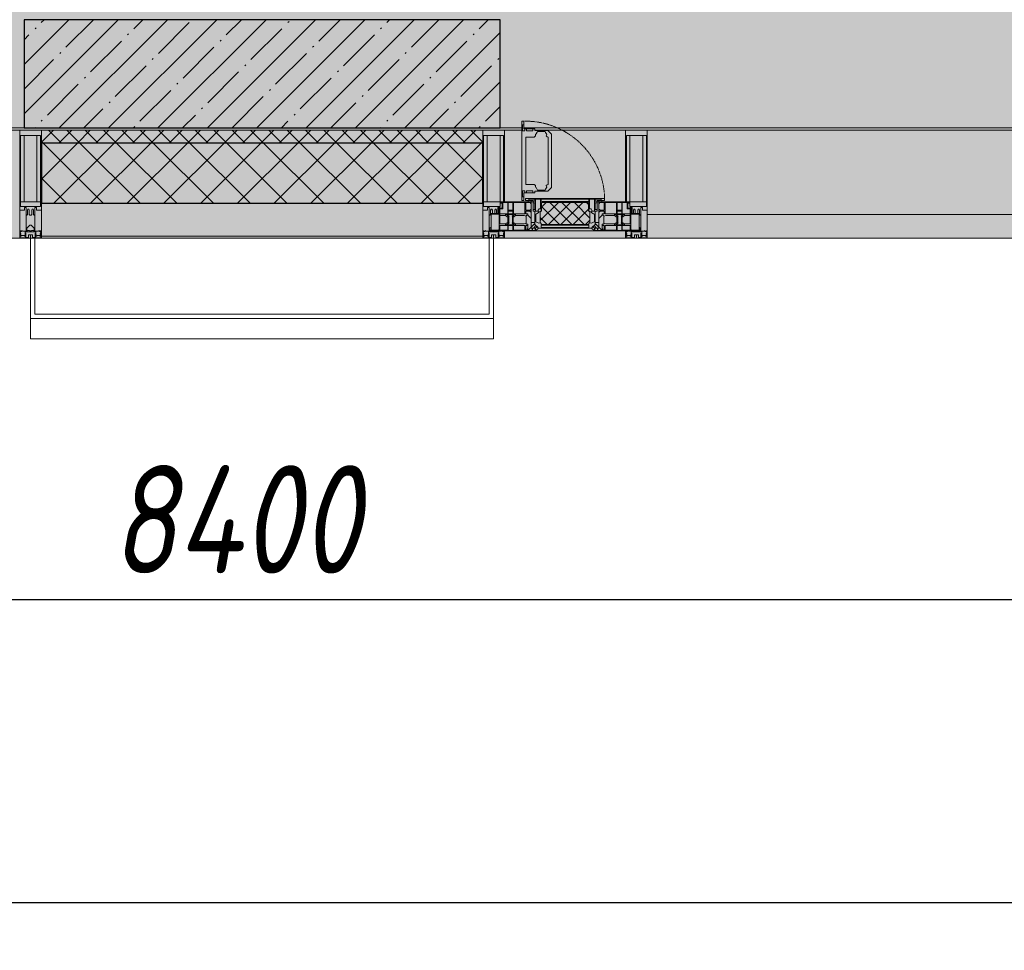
# Model space of a CAD drawing. Header units: millimetres. Extents: x -84210938 to 7466299, y -86687 to 22081.
# Tile 30 of 256: x 48018 to 50293, y -51379 to -49229. Entities that reach past the tile are written whole.
import ezdxf

# ---------------------------------------------------------------- set-up
doc = ezdxf.new("R2010")
doc.units = ezdxf.units.MM
doc.linetypes.add('-D1-02х01', pattern=[3, 2, -1])
doc.layers.get('Defpoints').update_dxf_attribs({"color": 31})
for name, color, linetype, lineweight in [('_0', 7, 'Continuous', 13), ('A-200-M_WALL', 7, 'Continuous', 5), ('A-200-M_WALL_PAT', 7, 'Continuous', 5), ('A-214-M_CURT_WALL', 7, 'Continuous', 5), ('A-215-M_CURT_PANEL', 7, 'Continuous', 5), ('A-230-M_FLOOR', 7, 'Continuous', 5), ('A-280-M_COLUMN', 7, 'Continuous', 5), ('A-314-M_WINDOW', 7, 'Continuous', 5), ('S-280-M_COLUMN', 7, 'Continuous', 5), ('Z-060-M_DETAIL', 7, 'Continuous', 5), ('Оси', 7, 'Continuous', 5)]:
    doc.layers.add(name, color=color, linetype=linetype, lineweight=lineweight)
doc.styles.add('fl_iso paper', font='isocpeur.ttf', dxfattribs={"width": 0.8, "oblique": 10})
doc.dimstyles.new('In tre 1_100', dxfattribs={"dimscale": 100, "dimtxt": 2.5, "dimasz": 2, "dimexe": 1, "dimexo": 0.7, "dimgap": 0.6, "dimtad": 1, "dimdec": 0, "dimrnd": 5, "dimzin": 0, "dimdsep": 46, "dimtxsty": 'fl_iso paper', "dimblk": 'ARCHTICK', "dimcen": 0, "dimdle": 1, "dimadec": 0, "dimazin": 0, "dimtfac": 1, "dimtdec": 0, "dimtofl": 0, "dimtmove": 1, "dimatfit": 3, "dimldrblk": 'DOT', "dimfxl": 40, "dimtfillclr": 256, "dimtolj": 1, "dimtzin": 0, "dimarcsym": 1})

# ---------------------------------------------------------------- blocks, each defined once
blk = doc.blocks.new('_ArchTick')
at = {"color": 0, "linetype": 'ByBlock', "lineweight": 9, "const_width": 0.15}
blk.add_lwpolyline([(-0.5, -0.5), (0.5, 0.5)], dxfattribs=at)
blk = doc.blocks.new('*D674')
at = {"layer": 'Defpoints', "color": 0, "transparency": 16777216}
for p in [(35918, -51162.7), (73118, -51162.7), (73118, -51268.8)]:
    blk.add_point(p, dxfattribs=at)
at = {"layer": 'Оси', "color": 0, "lineweight": -2, "transparency": 16777216}
for p, q in [((35918, -51232.7), (35918, -51368.8)), ((73118, -51232.7), (73118, -51368.8)), ((35818, -51268.8), (73218, -51268.8))]:
    blk.add_line(p, q, dxfattribs=at)
at = {"layer": 'Оси', "color": 0, "lineweight": -2, "transparency": 16777216, "xscale": 200, "yscale": 200, "zscale": 200, "rotation": 180}
blk.add_blockref('_ArchTick', (35918, -51268.8), dxfattribs=at)
at = {"layer": 'Оси', "color": 0, "lineweight": -2, "transparency": 16777216, "xscale": 200, "yscale": 200, "zscale": 200}
blk.add_blockref('_ArchTick', (73118, -51268.8), dxfattribs=at)
at = {"layer": 'Оси', "color": 0, "transparency": 16777216, "insert": (54518, -51083.8), "char_height": 250, "attachment_point": 5, "style": 'fl_iso paper'}
blk.add_mtext('\\A1;37200', dxfattribs=at)
blk = doc.blocks.new('_DOT')
at = {"color": 0, "linetype": 'ByBlock'}
blk.add_line((-0.5, 0), (-1, 0), dxfattribs=at)
at = {"color": 0, "linetype": 'ByBlock', "const_width": 0.5}
blk.add_lwpolyline([(-0.25, 0, 1), (0.25, 0, 1)], format="xyb", close=True, dxfattribs=at)
blk = doc.blocks.new('*D677')
at = {"layer": 'Defpoints', "color": 0, "transparency": 16777216}
for p in [(44318, -50462.7), (52718, -50568.8), (52718, -51268.8)]:
    blk.add_point(p, dxfattribs=at)
at = {"layer": 'Оси', "color": 0, "lineweight": -2, "transparency": 16777216}
for p, q in [((52718, -51198.8), (52718, -50468.8)), ((44318, -50532.7), (44318, -50668.8)), ((44218, -50568.8), (52818, -50568.8))]:
    blk.add_line(p, q, dxfattribs=at)
at = {"layer": 'Оси', "color": 0, "lineweight": -2, "transparency": 16777216, "xscale": 200, "yscale": 200, "zscale": 200, "rotation": 180}
blk.add_blockref('_ArchTick', (44318, -50568.8), dxfattribs=at)
at = {"layer": 'Оси', "color": 0, "lineweight": -2, "transparency": 16777216, "xscale": 200, "yscale": 200, "zscale": 200}
blk.add_blockref('_ArchTick', (52718, -50568.8), dxfattribs=at)
at = {"layer": 'Оси', "color": 0, "transparency": 16777216, "insert": (48518, -50383.8), "char_height": 250, "attachment_point": 5, "style": 'fl_iso paper'}
blk.add_mtext('\\A1;8400', dxfattribs=at)
blk = doc.blocks.new('A_PAN_Створка - 383мм-V22-50_AS_Plan_23')
at = {"layer": 'A-215-M_CURT_PANEL'}
h = blk.add_hatch(dxfattribs=at)
h.set_pattern_fill('FP_20', color=256, style=0, pattern_type=2)
h.set_pattern_definition([(225, (13100, -754.981), (14.142136, -14.142136), []), (315, (13100, -754.981), (14.142136, 14.142136), [])])
h.paths.add_polyline_path([(47.3, -31.8), (-54.5, -31.8), (-54.9, -34.1), (-57.2, -36.4), (-57.2, -60.8), (-54.6, -63.4), (-53.6, -82.7), (54.6, -81.8), (54.6, -63.4), (57.2, -60.8), (57.2, -36.4), (54.9, -34.1), (54.5, -31.8)])
at = {"layer": 'A-314-M_WINDOW'}
for p, q in [((-67.9, -17), (-171, -17)), ((-171, -17), (-171, -57)), ((-171, -18.5), (-153.5, -18.5)), ((-153.5, -18.5), (-152, -20)), ((-152, -20), (-152, -73.5)), ((-150.5, -17), (-150.5, -29.4)), ((-132.4, -18.6), (-150.5, -18.6)), ((-132.4, -29.4), (-132.4, -18.6)), ((-131, -18.2), (-131, -29.5)), ((-120.8, -18.2), (-131, -18.2)), ((-120.8, -18.2), (-120.8, -29.5)), ((-119.3, -18.6), (-92.5, -18.6)), ((-119.3, -29.4), (-119.3, -18.6)), ((-92.5, -18.6), (-92.5, -29.4)), ((-90.8, -18.5), (-90.8, -29.4)), ((-87.3, -18.5), (-90.8, -18.5)), ((-87.3, -20.4), (-87.3, -18.5)), ((-87.3, -20.4), (-87.3, -21.9)), ((-84.8, -20.4), (-87.3, -20.4)), ((-87.3, -21.9), (-85.9, -21.9)), ((-85.9, -18.2), (-85.9, -20.4)), ((-75.9, -18.2), (-85.9, -18.2)), ((-85.9, -21.9), (-85.9, -29.4)), ((-83.4, -20.4), (-84.8, -20.4)), ((-70, -33.8), (-83.4, -20.4)), ((-75.9, -21.5), (-75.9, -18.2)), ((-75.9, -21.5), (-75.9, -23.5)), ((-74.9, -21.5), (-75.9, -21.5)), ((-74.9, -17.9), (-74.9, -21.5)), ((-68.9, -17.9), (-74.9, -17.9)), ((-68.9, -21.5), (-68.9, -17.9)), ((-67.9, -21.5), (-68.9, -21.5)), ((67.9, -17), (-67.9, -17)), ((-61.4, -23.5), (-67.9, -17)), ((-67.9, -17), (-67.9, -23.5)), ((-67.9, -17), (67.9, -17)), ((-67.9, -21.5), (-67.9, -23.5)), ((67.9, -17), (61.4, -23.5)), ((67.9, -23.5), (67.9, -17)), ((171, -17), (67.9, -17)), ((67.9, -21.5), (67.9, -23.5)), ((67.9, -21.5), (68.9, -21.5)), ((68.9, -17.9), (74.9, -17.9)), ((68.9, -21.5), (68.9, -17.9)), ((70, -33.8), (83.4, -20.4)), ((74.9, -17.9), (74.9, -21.5)), ((74.9, -21.5), (75.9, -21.5)), ((75.9, -18.2), (85.9, -18.2)), ((75.9, -21.5), (75.9, -18.2)), ((75.9, -21.5), (75.9, -23.5)), ((83.4, -20.4), (84.8, -20.4)), ((84.8, -20.4), (87.3, -20.4)), ((85.9, -18.2), (85.9, -20.4)), ((85.9, -21.9), (85.9, -29.4)), ((87.3, -21.9), (85.9, -21.9)), ((87.3, -18.5), (90.8, -18.5)), ((87.3, -20.4), (87.3, -18.5)), ((87.3, -20.4), (87.3, -21.9)), ((90.8, -18.5), (90.8, -29.4)), ((92.5, -18.6), (92.5, -29.4)), ((119.3, -18.6), (92.5, -18.6)), ((119.3, -29.4), (119.3, -18.6)), ((120.8, -18.2), (120.8, -29.5)), ((120.8, -18.2), (131, -18.2)), ((131, -18.2), (131, -29.5)), ((132.4, -18.6), (150.5, -18.6)), ((132.4, -29.4), (132.4, -18.6)), ((150.5, -17), (150.5, -29.4)), ((153.5, -18.5), (152, -20)), ((152, -20), (152, -73.5)), ((171, -18.5), (153.5, -18.5)), ((171, -57), (171, -17)), ((-150.5, -29.4), (-132.4, -29.4)), ((-150.5, -33.6), (-150.5, -68)), ((-136.3, -33.6), (-150.5, -33.6)), ((-137.2, -31), (-135.8, -35)), ((-132.5, -31), (-137.2, -31)), ((-132.1, -36.8), (-135.8, -35)), ((-132.5, -31.9), (-133.4, -33.7)), ((-133.4, -33.7), (-130.1, -35.3)), ((-132.5, -31.9), (-132.5, -31)), ((-132.1, -49), (-132.1, -36.8)), ((-131, -29.5), (-120.8, -29.5)), ((-131, -30.9), (-131, -33)), ((-120.8, -30.9), (-131, -30.9)), ((-129.4, -34.6), (-131, -33)), ((-130.1, -35.3), (-129.4, -34.6)), ((-130.1, -35.3), (-130.1, -50.4)), ((-122.4, -34.6), (-120.8, -33)), ((-121.7, -35.3), (-122.4, -34.6)), ((-118.4, -33.7), (-121.7, -35.3)), ((-121.7, -35.3), (-121.7, -50.4)), ((-120.8, -30.9), (-120.8, -33)), ((-119.7, -36.8), (-115.9, -35)), ((-119.7, -49), (-119.7, -36.8)), ((-92.5, -29.4), (-119.3, -29.4)), ((-119.3, -31), (-114.6, -31)), ((-119.3, -31.9), (-119.3, -31)), ((-119.3, -31.9), (-118.4, -33.7)), ((-114.6, -31), (-115.9, -35)), ((-94.1, -33.5), (-115.4, -33.5)), ((-89.9, -35.1), (-94.1, -33.5)), ((-90.8, -29.4), (-85.9, -29.4)), ((-89.9, -32.5), (-89.9, -35.1)), ((-85.9, -32.5), (-89.9, -32.5)), ((-89.9, -35.1), (-89.9, -50.9)), ((-85.9, -29.4), (-85.9, -32.5)), ((-78, -84), (-78, -23.5)), ((-78, -23.5), (-67.9, -23.5)), ((-78, -36.8), (-70, -36.8)), ((-78, -45.6), (-78, -36.8)), ((-75.9, -23.5), (-73, -23.5)), ((-67.2, -29.3), (-73, -23.5)), ((-61.4, -23.5), (-70, -32.1)), ((-70, -32.1), (-70, -62.5)), ((-70, -36.8), (-70, -33.8)), ((-67.9, -23.5), (-64.6, -26.8)), ((-67.9, -23.5), (-64.6, -26.8)), ((-64.6, -26.8), (-67.2, -29.3)), ((-64.6, -26.8), (-61.4, -23.5)), ((61.4, -23.5), (-61.4, -23.5)), ((70, -32.1), (61.4, -23.5)), ((61.4, -23.5), (64.6, -26.8)), ((67.9, -23.5), (64.6, -26.8)), ((64.6, -26.8), (67.9, -23.5)), ((64.6, -26.8), (67.2, -29.3)), ((67.2, -29.3), (73, -23.5)), ((67.9, -23.5), (78, -23.5)), ((70, -62.5), (70, -32.1)), ((70, -36.8), (70, -33.8)), ((78, -36.8), (70, -36.8)), ((75.9, -23.5), (73, -23.5)), ((78, -23.5), (78, -84)), ((78, -45.6), (78, -36.8)), ((85.9, -29.4), (85.9, -32.5)), ((90.8, -29.4), (85.9, -29.4)), ((85.9, -32.5), (89.9, -32.5)), ((89.9, -32.5), (89.9, -35.1)), ((89.9, -35.1), (94.1, -33.5)), ((89.9, -35.1), (89.9, -50.9)), ((92.5, -29.4), (119.3, -29.4)), ((94.1, -33.5), (115.4, -33.5)), ((114.6, -31), (115.9, -35)), ((119.3, -31), (114.6, -31)), ((119.7, -36.8), (115.9, -35)), ((119.3, -31.9), (118.4, -33.7)), ((118.4, -33.7), (121.7, -35.3)), ((119.3, -31.9), (119.3, -31)), ((119.7, -49), (119.7, -36.8)), ((131, -29.5), (120.8, -29.5)), ((120.8, -30.9), (120.8, -33)), ((120.8, -30.9), (131, -30.9)), ((122.4, -34.6), (120.8, -33)), ((121.7, -35.3), (122.4, -34.6)), ((121.7, -35.3), (121.7, -50.4)), ((129.4, -34.6), (131, -33)), ((130.1, -35.3), (129.4, -34.6)), ((133.4, -33.7), (130.1, -35.3)), ((130.1, -35.3), (130.1, -50.4)), ((131, -30.9), (131, -33)), ((132.1, -36.8), (135.8, -35)), ((132.1, -49), (132.1, -36.8)), ((150.5, -29.4), (132.4, -29.4)), ((132.5, -31), (137.2, -31)), ((132.5, -31.9), (132.5, -31)), ((132.5, -31.9), (133.4, -33.7)), ((137.2, -31), (135.8, -35)), ((136.3, -33.6), (150.5, -33.6)), ((150.5, -33.6), (150.5, -68)), ((-171, -55.5), (-152, -55.5)), ((-171, -57), (-156, -57)), ((-153, -60), (-153, -73.5)), ((-136.4, -52.4), (-150.5, -52.4)), ((-150.5, -56.6), (-132.4, -56.6)), ((-150.5, -68), (-143.5, -68)), ((-143.5, -68), (-143.5, -81)), ((-137.2, -54.8), (-135.8, -50.8)), ((-132.5, -54.8), (-137.2, -54.8)), ((-132.1, -49), (-135.8, -50.8)), ((-133.4, -52), (-130.1, -50.4)), ((-132.5, -53.8), (-133.4, -52)), ((-132.5, -53.8), (-132.5, -54.8)), ((-132.4, -56.6), (-132.4, -82.5)), ((-129.4, -51.1), (-131, -52.7)), ((-131, -55.1), (-131, -52.7)), ((-120.8, -55.1), (-131, -55.1)), ((-131, -56.5), (-131, -62.6)), ((-131, -56.5), (-120.8, -56.5)), ((-120.8, -62.6), (-131, -62.6)), ((-131, -64.6), (-120.8, -64.6)), ((-131, -82.5), (-131, -64.6)), ((-130.1, -50.4), (-129.4, -51.1)), ((-121.7, -50.4), (-122.4, -51.1)), ((-122.4, -51.1), (-120.8, -52.7)), ((-118.4, -52), (-121.7, -50.4)), ((-120.8, -55.1), (-120.8, -52.7)), ((-120.8, -56.5), (-120.8, -62.6)), ((-120.8, -82.5), (-120.8, -64.6)), ((-119.7, -49), (-115.9, -50.8)), ((-119.3, -53.8), (-118.4, -52)), ((-119.3, -53.8), (-119.3, -54.8)), ((-119.3, -54.8), (-114.6, -54.8)), ((-119.3, -56.6), (-119.3, -82.5)), ((-92.5, -56.6), (-119.3, -56.6)), ((-114.6, -54.8), (-115.9, -50.8)), ((-94.1, -52.5), (-115.3, -52.5)), ((-89.9, -50.9), (-94.1, -52.5)), ((-92.5, -56.6), (-92.5, -82.5)), ((-90.8, -56.6), (-85.9, -56.6)), ((-90.8, -62.7), (-90.8, -56.6)), ((-80.4, -62.7), (-90.8, -62.7)), ((-90.8, -64.6), (-90.8, -82.5)), ((-80.1, -64.6), (-90.8, -64.6)), ((-89.9, -52.2), (-89.9, -50.9)), ((-89.9, -52.2), (-88.6, -53.5)), ((-85.9, -53.5), (-88.6, -53.5)), ((-85.9, -53.5), (-78, -45.6)), ((-85.9, -56.6), (-85.9, -53.5)), ((-80.4, -61.1), (-80.4, -62.7)), ((-78, -61.1), (-80.4, -61.1)), ((-80.1, -66.1), (-80.1, -64.6)), ((-78, -66.1), (-80.1, -66.1)), ((-78, -66.1), (-78, -61.1)), ((-70, -62.5), (-73.9, -62.5)), ((-73.9, -62.5), (-73.9, -87.5)), ((73.9, -62.5), (70, -62.5)), ((73.9, -87.5), (73.9, -62.5)), ((85.9, -53.5), (78, -45.6)), ((78, -61.1), (80.4, -61.1)), ((78, -66.1), (78, -61.1)), ((78, -66.1), (80.1, -66.1)), ((80.1, -64.6), (90.8, -64.6)), ((80.1, -66.1), (80.1, -64.6)), ((80.4, -61.1), (80.4, -62.7)), ((80.4, -62.7), (90.8, -62.7)), ((85.9, -53.5), (88.6, -53.5)), ((85.9, -56.6), (85.9, -53.5)), ((90.8, -56.6), (85.9, -56.6)), ((89.9, -52.2), (88.6, -53.5)), ((89.9, -50.9), (94.1, -52.5)), ((89.9, -52.2), (89.9, -50.9)), ((90.8, -62.7), (90.8, -56.6)), ((90.8, -64.6), (90.8, -82.5)), ((92.5, -56.6), (119.3, -56.6)), ((92.5, -56.6), (92.5, -82.5)), ((94.1, -52.5), (115.3, -52.5)), ((114.6, -54.8), (115.9, -50.8)), ((119.3, -54.8), (114.6, -54.8)), ((119.7, -49), (115.9, -50.8)), ((118.4, -52), (121.7, -50.4)), ((119.3, -53.8), (118.4, -52)), ((119.3, -53.8), (119.3, -54.8)), ((119.3, -56.6), (119.3, -82.5)), ((122.4, -51.1), (120.8, -52.7)), ((120.8, -55.1), (120.8, -52.7)), ((120.8, -55.1), (131, -55.1)), ((120.8, -56.5), (120.8, -62.6)), ((131, -56.5), (120.8, -56.5)), ((120.8, -62.6), (131, -62.6)), ((120.8, -82.5), (120.8, -64.6)), ((131, -64.6), (120.8, -64.6)), ((121.7, -50.4), (122.4, -51.1)), ((130.1, -50.4), (129.4, -51.1)), ((129.4, -51.1), (131, -52.7)), ((133.4, -52), (130.1, -50.4)), ((131, -55.1), (131, -52.7)), ((131, -56.5), (131, -62.6)), ((131, -82.5), (131, -64.6)), ((132.1, -49), (135.8, -50.8)), ((150.5, -56.6), (132.4, -56.6)), ((132.4, -56.6), (132.4, -82.5)), ((132.5, -53.8), (133.4, -52)), ((132.5, -53.8), (132.5, -54.8)), ((132.5, -54.8), (137.2, -54.8)), ((137.2, -54.8), (135.8, -50.8)), ((136.4, -52.4), (150.5, -52.4)), ((143.5, -68), (143.5, -81)), ((150.5, -68), (143.5, -68)), ((171, -55.5), (152, -55.5)), ((153, -73.5), (153, -60)), ((156, -57), (171, -57)), ((-153, -73.5), (-150, -73.5)), ((-150.5, -69.5), (-150.5, -73.5)), ((-145, -69.5), (-150.5, -69.5)), ((-150, -73.5), (-150, -84)), ((-150, -84), (-78, -84)), ((-148.5, -81), (-148.5, -82.5)), ((-143.5, -81), (-148.5, -81)), ((-148.5, -82.5), (-132.4, -82.5)), ((-145, -69.5), (-145, -79.5)), ((-131, -82.5), (-120.8, -82.5)), ((-119.3, -82.5), (-92.5, -82.5)), ((-73.9, -87.5), (-91.5, -87.5)), ((-91.5, -87.5), (-91.5, -92)), ((-90.8, -82.5), (-79.5, -82.5)), ((-78, -84), (-85, -84)), ((-85, -84), (-85, -87.5)), ((-85, -87.5), (-78, -87.5)), ((-79.5, -80.6), (-78, -80.6)), ((-79.5, -82.5), (-79.5, -80.6)), ((-78, -87.5), (-78, -84)), ((-78, -84), (-73.9, -84)), ((73.9, -84), (78, -84)), ((91.5, -87.5), (73.9, -87.5)), ((79.5, -80.6), (78, -80.6)), ((78, -87.5), (78, -84)), ((78, -84), (85, -84)), ((78, -84), (150, -84)), ((85, -87.5), (78, -87.5)), ((79.5, -82.5), (79.5, -80.6)), ((90.8, -82.5), (79.5, -82.5)), ((85, -84), (85, -87.5)), ((91.5, -92), (91.5, -87.5)), ((119.3, -82.5), (92.5, -82.5)), ((131, -82.5), (120.8, -82.5)), ((148.5, -82.5), (132.4, -82.5)), ((143.5, -81), (148.5, -81)), ((145, -69.5), (150.5, -69.5)), ((145, -69.5), (145, -79.5)), ((148.5, -81), (148.5, -82.5)), ((150, -84), (150, -73.5)), ((150, -73.5), (153, -73.5)), ((150.5, -69.5), (150.5, -73.5)), ((-91.5, -92), (91.5, -92))]:
    blk.add_line(p, q, dxfattribs=at)
for centre, start, end in [((-156, -60), 0, 90), ((156, -60), 90, 180)]:
    blk.add_arc(centre, 3, start, end, dxfattribs=at)
at = {"layer": 'A-314-M_WINDOW', "linetype": '-D1-02х01'}
blk.add_arc((91.4, -87.5), 183, 181.4091, 271.1445, dxfattribs=at)
at = {"layer": 'Z-060-M_DETAIL'}
for p, q in [((-70, -32.1), (-61.4, -23.5)), ((-70, -62.5), (-70, -32.1)), ((-67.8, -38.3), (-65.7, -37.4)), ((-67.8, -55.7), (-67.8, -38.3)), ((-65.7, -37.4), (-60.8, -34.7)), ((61.4, -23.5), (-61.4, -23.5)), ((-60.8, -34.7), (-57.3, -35.9)), ((-55.2, -33.8), (-57.3, -35.9)), ((-54.9, -34.1), (-57.2, -36.4)), ((-57.2, -36.4), (-57.2, -60.8)), ((-55.2, -33.8), (-54.8, -31.5)), ((-54.9, -25.8), (-53.9, -24.8)), ((-54.9, -29.5), (-54.9, -25.8)), ((-53.9, -30.5), (-54.9, -29.5)), ((-54.5, -31.8), (-54.9, -34.1)), ((0, -31.5), (-54.8, -31.5)), ((54.5, -31.8), (-54.5, -31.8)), ((-53.9, -24.8), (53.9, -24.8)), ((53.9, -30.5), (-53.9, -30.5)), ((0, -31.5), (54.8, -31.5)), ((54.9, -25.8), (53.9, -24.8)), ((53.9, -30.5), (54.9, -29.5)), ((54.9, -34.1), (54.5, -31.8)), ((55.2, -33.8), (54.8, -31.5)), ((54.9, -29.5), (54.9, -25.8)), ((57.2, -36.4), (54.9, -34.1)), ((55.2, -33.8), (57.3, -35.9)), ((57.2, -60.8), (57.2, -36.4)), ((60.8, -34.7), (57.3, -35.9)), ((65.7, -37.4), (60.8, -34.7)), ((70, -32.1), (61.4, -23.5)), ((67.8, -38.3), (65.7, -37.4)), ((67.8, -55.7), (67.8, -38.3)), ((70, -62.5), (70, -32.1)), ((-73.9, -62.5), (-70, -62.5)), ((-73.9, -87.5), (-73.9, -62.5)), ((-69.4, -66.5), (-73.9, -66.5)), ((-69.4, -81.5), (-69.4, -66.5)), ((-61.7, -62.5), (-67.9, -62.5)), ((-67.9, -62.5), (-67.9, -89.3)), ((-66, -56.5), (-67.8, -55.7)), ((-66, -56.5), (-62, -59.1)), ((-62, -59.1), (-60.7, -61)), ((-61.7, -64.9), (-61.7, -62.5)), ((-60.1, -67.7), (-61.7, -64.9)), ((-60.7, -61), (-57.4, -61)), ((-56.4, -67.7), (-60.1, -67.7)), ((-57.4, -61), (-54.9, -63.5)), ((-57.2, -60.8), (-54.6, -63.4)), ((-56.4, -89.4), (-56.4, -67.7)), ((-54.9, -63.5), (-54.9, -81.9)), ((-54.6, -63.4), (-54.6, -81.8)), ((54.6, -63.4), (57.2, -60.8)), ((54.6, -81.8), (54.6, -63.4)), ((57.4, -61), (54.9, -63.5)), ((54.9, -63.5), (54.9, -81.9)), ((56.4, -67.7), (60.1, -67.7)), ((56.4, -89.4), (56.4, -67.7)), ((60.7, -61), (57.4, -61)), ((60.1, -67.7), (61.7, -64.9)), ((62, -59.1), (60.7, -61)), ((61.7, -62.5), (67.9, -62.5)), ((61.7, -64.9), (61.7, -62.5)), ((66, -56.5), (62, -59.1)), ((66, -56.5), (67.8, -55.7)), ((67.9, -62.5), (67.9, -89.3)), ((69.4, -66.5), (73.9, -66.5)), ((69.4, -81.5), (69.4, -66.5)), ((73.9, -62.5), (70, -62.5)), ((73.9, -87.5), (73.9, -62.5)), ((-91.5, -87.5), (-73.9, -87.5)), ((-91.5, -92), (-91.5, -87.5)), ((-83.4, -90.3), (-83.4, -87.5)), ((-83.4, -90.3), (-69.4, -90.3)), ((-73.9, -81.5), (-69.4, -81.5)), ((-69.4, -85.5), (-73.9, -85.5)), ((-69.4, -90.3), (-69.4, -85.5)), ((-67.9, -89.3), (-66.9, -90.3)), ((-66.9, -90.3), (-57.4, -90.3)), ((-57.4, -90.3), (-56.4, -89.4)), ((-54.9, -81.9), (-53.8, -83)), ((-54.9, -85.6), (-53.9, -84.6)), ((-54.9, -89.3), (-54.9, -85.6)), ((-53.9, -90.3), (-54.9, -89.3)), ((-54.6, -81.8), (-53.6, -82.7)), ((-53.9, -84.6), (53.9, -84.6)), ((53.9, -90.3), (-53.9, -90.3)), ((53.8, -83), (-53.8, -83)), ((-53.6, -82.7), (53.6, -82.7)), ((53.6, -82.7), (54.6, -81.8)), ((54.9, -81.9), (53.8, -83)), ((54.9, -85.6), (53.9, -84.6)), ((53.9, -90.3), (54.9, -89.3)), ((54.9, -89.3), (54.9, -85.6)), ((57.4, -90.3), (56.4, -89.4)), ((66.9, -90.3), (57.4, -90.3)), ((67.9, -89.3), (66.9, -90.3)), ((73.9, -81.5), (69.4, -81.5)), ((69.4, -85.5), (73.9, -85.5)), ((69.4, -90.3), (69.4, -85.5)), ((83.4, -90.3), (69.4, -90.3)), ((91.5, -87.5), (73.9, -87.5)), ((83.4, -90.3), (83.4, -87.5)), ((91.5, -92), (91.5, -87.5)), ((-91.5, -92), (91.5, -92))]:
    blk.add_line(p, q, dxfattribs=at)
at = {"layer": 'Z-060-M_DETAIL', "color": 9, "true_color": 0xc8c8c8}
for p, q in [((95.1, -87.5), (95.1, -105.1)), ((99.6, -87.5), (95.1, -87.5)), ((99.6, -270.5), (99.6, -87.5)), ((39.7, -109), (31.1, -117.6)), ((70.1, -109), (39.7, -109)), ((45, -113.3), (42.3, -118.2)), ((45.9, -111.2), (45, -113.3)), ((63.3, -111.2), (45.9, -111.2)), ((64.1, -113), (63.3, -111.2)), ((64.1, -113), (66.7, -117)), ((70.1, -105.1), (70.1, -109)), ((95.1, -105.1), (70.1, -105.1)), ((74.1, -109.6), (74.1, -105.1)), ((89.1, -109.6), (74.1, -109.6)), ((89.1, -105.1), (89.1, -109.6)), ((93.1, -109.6), (93.1, -105.1)), ((97.9, -109.6), (93.1, -109.6)), ((97.9, -95.6), (95.1, -95.6)), ((97.9, -95.6), (97.9, -109.6)), ((31.1, -117.6), (31.1, -240.4)), ((41.4, -123.8), (39.1, -124.2)), ((39.1, -179), (39.1, -124.2)), ((41.4, -123.8), (43.5, -121.7)), ((42.3, -118.2), (43.5, -121.7)), ((66.7, -117), (68.6, -118.3)), ((68.6, -118.3), (68.6, -121.6)), ((68.6, -121.6), (71.1, -124.1)), ((71.1, -124.1), (89.5, -124.1)), ((89.5, -124.1), (90.6, -125.2)), ((90.6, -125.2), (90.6, -232.8)), ((39.1, -179), (39.1, -233.8)), ((39.7, -249), (31.1, -240.4)), ((41.4, -234.2), (39.1, -233.8)), ((70.1, -249), (39.7, -249)), ((41.4, -234.2), (43.5, -236.3)), ((42.3, -239.8), (43.5, -236.3)), ((45, -244.7), (42.3, -239.8)), ((45.9, -246.8), (45, -244.7)), ((63.3, -246.8), (45.9, -246.8)), ((64.1, -245), (63.3, -246.8)), ((64.1, -245), (66.7, -241)), ((66.7, -241), (68.6, -239.7)), ((68.6, -236.4), (71.1, -233.9)), ((68.6, -239.7), (68.6, -236.4)), ((70.1, -252.9), (70.1, -249)), ((71.1, -233.9), (89.5, -233.9)), ((74.1, -248.4), (74.1, -252.9)), ((89.1, -248.4), (74.1, -248.4)), ((89.1, -252.9), (89.1, -248.4)), ((89.5, -233.9), (90.6, -232.8)), ((93.1, -248.4), (93.1, -252.9)), ((97.9, -248.4), (93.1, -248.4)), ((97.9, -262.4), (97.9, -248.4)), ((95.1, -252.9), (70.1, -252.9)), ((95.1, -270.5), (95.1, -252.9)), ((97.9, -262.4), (95.1, -262.4)), ((99.6, -270.5), (95.1, -270.5))]:
    blk.add_line(p, q, dxfattribs=at)
blk = doc.blocks.new('Rectangular Mullion - 50Wx250H-2623690-50_AS_Plan_23')
at = {"layer": 'Z-060-M_DETAIL'}
for p, q in [((-25, 65.2), (-25, 250)), ((-25, 250), (0, 250)), ((-23, 237.3), (0, 237.3)), ((-23, 237.3), (-23, 73.6)), ((-14.9, 84), (-14.9, 237.3)), ((25, 250), (0, 250)), ((23, 237.3), (0, 237.3)), ((14.9, 84), (14.9, 237.3)), ((23, 237.3), (23, 84)), ((25, 84), (25, 250)), ((0, 84), (-23, 84)), ((-0.5, 73.6), (-23, 73.6)), ((-14, 71.3), (-14, 65.2)), ((-10, 71.3), (-14, 71.3)), ((-10, 53), (-10, 71.3)), ((0, 84), (15, 84)), ((0.5, 73.6), (15, 73.6)), ((10, 71.3), (12, 71.3)), ((10, 57.4), (10, 71.3)), ((-14, 65.2), (-25, 65.2)), ((-8.7, 53), (-10, 53)), ((-10, 53), (-10, 17)), ((-8.7, 53), (-7, 54.7)), ((-7, 65.2), (-5.9, 67.3)), ((-7, 65.2), (-7, 54.7)), ((-4.1, 67.3), (-5.9, 67.3)), ((-4.1, 67.3), (-2.9, 65.1)), ((-2.9, 65.1), (-2.9, 57)), ((4.1, 67.3), (2.9, 65.1)), ((2.9, 65.1), (2.9, 57)), ((4.1, 67.3), (5.9, 67.3)), ((7, 65.2), (5.9, 67.3)), ((7, 65.2), (7, 57)), ((-8.5, 23), (-6, 25.5)), ((-8.5, 18.5), (-8.5, 23)), ((-23.8, 14.6), (-25, 14.2)), ((-25, 0), (-25, 14.2)), ((-22.3, 17), (-23.8, 17)), ((-23.8, 17), (-23.8, 14.6)), ((-22.5, 10.6), (-23.8, 14.6)), ((-22.5, 10.6), (-23.7, 9.9)), ((-23.7, 1.3), (-23.7, 9.9)), ((-23.7, 1.3), (-11.8, 1.3)), ((-23.2, 10.2), (-22.5, 8)), ((-22.5, 8), (-22.5, 4.5)), ((-21.3, 4.5), (-22.5, 4.5)), ((-22.3, 17), (-22.3, 16)), ((-22.3, 16), (-21.3, 16)), ((-19, 17.6), (-21.3, 16)), ((-21.3, 4.5), (-21.3, 6.5)), ((-21.3, 6.5), (-14.2, 6.5)), ((-18.4, 16.6), (-19, 17.6)), ((-7.4, 16.6), (-18.4, 16.6)), ((-14.2, 6.5), (-14.2, 4.5)), ((-13.2, 4.5), (-14.2, 4.5)), ((-13.2, 4.5), (-12.2, 7.2)), ((-12.7, 7.6), (-11.3, 11.4)), ((-12.7, 7.6), (-11.8, 6.9)), ((-12.2, 9), (-12.2, 14.8)), ((-12.2, 14.8), (0, 14.8)), ((-11.8, 1.3), (-11.8, 6.9)), ((-10.5, 11.2), (-11.3, 11.4)), ((-10.5, 1.5), (-10.5, 11.2)), ((-4.8, 1.5), (-10.5, 1.5)), ((-10, 17), (-7.5, 17)), ((-7.5, 18.5), (-8.5, 18.5)), ((-7.5, 17), (-7.5, 18.5)), ((-7.4, 18), (-7.4, 16.6)), ((-6, 18), (-7.4, 18)), ((0, 8), (-4.8, 8)), ((-4.8, 1.5), (-4.8, 8)), ((-2.6, 16.8), (0, 16.8)), ((2.6, 16.8), (0, 16.8)), ((0, 14.8), (0, 16.8)), ((0, 14.8), (0, 16.8)), ((12.2, 14.8), (0, 14.8)), ((0, 0), (0, 8)), ((0, 8), (4.8, 8)), ((0, 0), (0, 8)), ((4.8, 1.5), (4.8, 8)), ((4.8, 1.5), (10.5, 1.5)), ((7.4, 16.6), (18.4, 16.6)), ((10.5, 11.2), (11.3, 11.4)), ((10.5, 1.5), (10.5, 11.2)), ((12.7, 7.6), (11.3, 11.4)), ((12.7, 7.6), (11.8, 6.9)), ((11.8, 1.3), (11.8, 6.9)), ((23.7, 1.3), (11.8, 1.3)), ((12.2, 9), (12.2, 14.8)), ((13.2, 4.5), (12.2, 7.2)), ((13.2, 4.5), (14.2, 4.5)), ((21.3, 6.5), (14.2, 6.5)), ((14.2, 6.5), (14.2, 4.5)), ((19.9, 17), (21.3, 16)), ((22.3, 16), (21.3, 16)), ((21.3, 4.5), (21.3, 6.5)), ((21.3, 4.5), (22.5, 4.5)), ((22.3, 17), (22.3, 16)), ((22.5, 10.6), (23.8, 14.6)), ((22.5, 10.6), (23.7, 9.9)), ((23.2, 10.2), (22.5, 8)), ((22.5, 8), (22.5, 4.5)), ((23.7, 1.3), (23.7, 9.9)), ((23.8, 17), (23.8, 14.6)), ((23.8, 14.6), (25, 14.2)), ((25, 0), (25, 14.2)), ((-25, 0), (0, 0)), ((25, 0), (0, 0))]:
    blk.add_line(p, q, dxfattribs=at)
for centre, start, end in [((-0.5, 73.1), 360, 90), ((0.5, 73.1), 90, 180)]:
    blk.add_arc(centre, 0.5, start, end, dxfattribs=at)
blk = doc.blocks.new('Rectangular Mullion - R_StandardFrame_50Wx250H-4298508-50_AS_Plan_23')
at = {"layer": 'A-214-M_CURT_WALL', "lineweight": 9}
for p, q in [((-25, -250), (-25, 0)), ((-25, 0), (25, 0)), ((25, 0), (25, -17)), ((25, -84), (25, -250)), ((25, -250), (-25, -250))]:
    blk.add_line(p, q, dxfattribs=at)
blk = doc.blocks.new('System Panel - A_PAN_Glass-4298516-50_AS_Plan_23')
at = {"layer": 'A-215-M_CURT_PANEL'}
for p, q in [((825, 55), (-825, 55)), ((-825, 55), (-825, 0)), ((825, 0), (825, 55)), ((-825, 0), (825, 0))]:
    blk.add_line(p, q, dxfattribs=at)
blk = doc.blocks.new('Rectangular Mullion - R_StandardFrame_50Wx250H-3735723-50_AS_Plan_23')
at = {"layer": 'A-214-M_CURT_WALL'}
blk.add_line((21140, -505), (19490, -505), dxfattribs=at)
blk = doc.blocks.new('Rectangular Mullion - 50Wx250H-V5-50_AS_Plan_23')
at = {"layer": 'Z-060-M_DETAIL'}
for p, q in [((-25, 84), (-25, 250)), ((-25, 250), (0, 250)), ((-23, 237.3), (0, 237.3)), ((-23, 237.3), (-23, 84)), ((-14.9, 84), (-14.9, 237.3)), ((25, 250), (0, 250)), ((23, 237.3), (0, 237.3)), ((14.9, 84), (14.9, 237.3)), ((23, 237.3), (23, 73.6)), ((25, 65.2), (25, 250)), ((0, 84), (-15, 84)), ((-0.5, 73.6), (-15, 73.6)), ((-10, 71.3), (-12, 71.3)), ((-10, 57.4), (-10, 71.3)), ((0, 84), (23, 84)), ((0.5, 73.6), (23, 73.6)), ((10, 71.3), (14, 71.3)), ((10, 53), (10, 71.3)), ((14, 71.3), (14, 65.2)), ((-7, 65.2), (-5.9, 67.3)), ((-7, 65.2), (-7, 57)), ((-4.1, 67.3), (-5.9, 67.3)), ((-4.1, 67.3), (-2.9, 65.1)), ((-2.9, 65.1), (-2.9, 57)), ((4.1, 67.3), (2.9, 65.1)), ((2.9, 65.1), (2.9, 57)), ((4.1, 67.3), (5.9, 67.3)), ((7, 65.2), (5.9, 67.3)), ((7, 65.2), (7, 54.7)), ((8.7, 53), (7, 54.7)), ((8.7, 53), (10, 53)), ((10, 53), (10, 17)), ((14, 65.2), (25, 65.2)), ((8.5, 23), (6, 25.5)), ((8.5, 18.5), (8.5, 23)), ((-23.8, 14.6), (-25, 14.2)), ((-25, 0), (-25, 14.2)), ((-23.8, 17), (-23.8, 14.6)), ((-22.5, 10.6), (-23.8, 14.6)), ((-22.5, 10.6), (-23.7, 9.9)), ((-23.7, 1.3), (-23.7, 9.9)), ((-23.7, 1.3), (-11.8, 1.3)), ((-23.2, 10.2), (-22.5, 8)), ((-22.5, 8), (-22.5, 4.5)), ((-21.3, 4.5), (-22.5, 4.5)), ((-22.3, 17), (-22.3, 16)), ((-22.3, 16), (-21.3, 16)), ((-19.9, 17), (-21.3, 16)), ((-21.3, 4.5), (-21.3, 6.5)), ((-21.3, 6.5), (-14.2, 6.5)), ((-7.4, 16.6), (-18.4, 16.6)), ((-14.2, 6.5), (-14.2, 4.5)), ((-13.2, 4.5), (-14.2, 4.5)), ((-13.2, 4.5), (-12.2, 7.2)), ((-12.7, 7.6), (-11.3, 11.4)), ((-12.7, 7.6), (-11.8, 6.9)), ((-12.2, 9), (-12.2, 14.8)), ((-12.2, 14.8), (0, 14.8)), ((-11.8, 1.3), (-11.8, 6.9)), ((-10.5, 11.2), (-11.3, 11.4)), ((-10.5, 1.5), (-10.5, 11.2)), ((-4.8, 1.5), (-10.5, 1.5)), ((0, 8), (-4.8, 8)), ((-4.8, 1.5), (-4.8, 8)), ((-2.6, 16.8), (0, 16.8)), ((2.6, 16.8), (0, 16.8)), ((0, 14.8), (0, 16.8)), ((0, 14.8), (0, 16.8)), ((12.2, 14.8), (0, 14.8)), ((0, 0), (0, 8)), ((0, 8), (4.8, 8)), ((0, 0), (0, 8)), ((4.8, 1.5), (4.8, 8)), ((4.8, 1.5), (10.5, 1.5)), ((6, 18), (7.4, 18)), ((7.4, 18), (7.4, 16.6)), ((7.4, 16.6), (18.4, 16.6)), ((7.5, 18.5), (8.5, 18.5)), ((7.5, 17), (7.5, 18.5)), ((10, 17), (7.5, 17)), ((10.5, 11.2), (11.3, 11.4)), ((10.5, 1.5), (10.5, 11.2)), ((12.7, 7.6), (11.3, 11.4)), ((12.7, 7.6), (11.8, 6.9)), ((11.8, 1.3), (11.8, 6.9)), ((23.7, 1.3), (11.8, 1.3)), ((12.2, 9), (12.2, 14.8)), ((13.2, 4.5), (12.2, 7.2)), ((13.2, 4.5), (14.2, 4.5)), ((21.3, 6.5), (14.2, 6.5)), ((14.2, 6.5), (14.2, 4.5)), ((18.4, 16.6), (19, 17.6)), ((19, 17.6), (21.3, 16)), ((22.3, 16), (21.3, 16)), ((21.3, 4.5), (21.3, 6.5)), ((21.3, 4.5), (22.5, 4.5)), ((22.3, 17), (22.3, 16)), ((22.3, 17), (23.8, 17)), ((22.5, 10.6), (23.8, 14.6)), ((22.5, 10.6), (23.7, 9.9)), ((23.2, 10.2), (22.5, 8)), ((22.5, 8), (22.5, 4.5)), ((23.7, 1.3), (23.7, 9.9)), ((23.8, 17), (23.8, 14.6)), ((23.8, 14.6), (25, 14.2)), ((25, 0), (25, 14.2)), ((-25, 0), (0, 0)), ((25, 0), (0, 0))]:
    blk.add_line(p, q, dxfattribs=at)
for centre, start, end in [((-0.5, 73.1), 360, 90), ((0.5, 73.1), 90, 180)]:
    blk.add_arc(centre, 0.5, start, end, dxfattribs=at)
blk = doc.blocks.new('Rectangular Mullion - R_StandardFrame_50Wx250H-V6-50_AS_Plan_23')
at = {"layer": 'A-214-M_CURT_WALL', "lineweight": 9}
for p, q in [((-25, -17), (-25, 0)), ((-25, 0), (25, 0)), ((25, 0), (25, -250)), ((-25, -250), (-25, -84)), ((25, -250), (-25, -250))]:
    blk.add_line(p, q, dxfattribs=at)
blk = doc.blocks.new('Rectangular Mullion - 50Wx250H-V7-50_AS_Plan_23')
at = {"layer": 'Z-060-M_DETAIL'}
for p, q in [((-25, 65.2), (-25, 250)), ((-25, 250), (0, 250)), ((-23, 237.3), (0, 237.3)), ((-23, 237.3), (-23, 73.6)), ((-14.9, 84), (-14.9, 237.3)), ((25, 250), (0, 250)), ((23, 237.3), (0, 237.3)), ((14.9, 84), (14.9, 237.3)), ((23, 237.3), (23, 73.6)), ((25, 65.2), (25, 250)), ((0, 84), (-23, 84)), ((-0.5, 73.6), (-23, 73.6)), ((-14, 71.3), (-14, 65.2)), ((-10, 71.3), (-14, 71.3)), ((-10, 53), (-10, 71.3)), ((0, 84), (23, 84)), ((0.5, 73.6), (23, 73.6)), ((10, 71.3), (14, 71.3)), ((10, 53), (10, 71.3)), ((14, 71.3), (14, 65.2)), ((-14, 65.2), (-25, 65.2)), ((-8.7, 53), (-10, 53)), ((-10, 53), (-10, 17)), ((-8.7, 53), (-7, 54.7)), ((-7, 65.2), (-5.9, 67.3)), ((-7, 65.2), (-7, 54.7)), ((-4.1, 67.3), (-5.9, 67.3)), ((-4.1, 67.3), (-2.9, 65.1)), ((-2.9, 65.1), (-2.9, 54.6)), ((-1.3, 53), (-2.9, 54.6)), ((0, 53), (-1.3, 53)), ((0, 53), (1.3, 53)), ((1.3, 53), (2.9, 54.6)), ((4.1, 67.3), (2.9, 65.1)), ((2.9, 65.1), (2.9, 54.6)), ((4.1, 67.3), (5.9, 67.3)), ((7, 65.2), (5.9, 67.3)), ((7, 65.2), (7, 54.7)), ((8.7, 53), (7, 54.7)), ((8.7, 53), (10, 53)), ((10, 53), (10, 17)), ((14, 65.2), (25, 65.2)), ((-8.5, 23), (-1.5, 30)), ((-8.5, 18.5), (-8.5, 23)), ((-1.5, 30), (0, 30)), ((1.5, 30), (0, 30)), ((8.5, 23), (1.5, 30)), ((8.5, 18.5), (8.5, 23)), ((-23.8, 14.6), (-25, 14.2)), ((-25, 0), (-25, 14.2)), ((-22.3, 17), (-23.8, 17)), ((-23.8, 17), (-23.8, 14.6)), ((-22.5, 10.6), (-23.8, 14.6)), ((-22.5, 10.6), (-23.7, 9.9)), ((-23.7, 1.3), (-23.7, 9.9)), ((-23.7, 1.3), (-11.8, 1.3)), ((-23.2, 10.2), (-22.5, 8)), ((-22.5, 8), (-22.5, 4.5)), ((-21.3, 4.5), (-22.5, 4.5)), ((-22.3, 17), (-22.3, 16)), ((-22.3, 16), (-21.3, 16)), ((-19, 17.6), (-21.3, 16)), ((-21.3, 4.5), (-21.3, 6.5)), ((-21.3, 6.5), (-14.2, 6.5)), ((-18.4, 16.6), (-19, 17.6)), ((-7.4, 16.6), (-18.4, 16.6)), ((-14.2, 6.5), (-14.2, 4.5)), ((-13.2, 4.5), (-14.2, 4.5)), ((-13.2, 4.5), (-12.2, 7.2)), ((-12.7, 7.6), (-11.3, 11.4)), ((-12.7, 7.6), (-11.8, 6.9)), ((-12.2, 9), (-12.2, 14.8)), ((-12.2, 14.8), (0, 14.8)), ((-11.8, 1.3), (-11.8, 6.9)), ((-10.5, 11.2), (-11.3, 11.4)), ((-10.5, 1.5), (-10.5, 11.2)), ((-4.8, 1.5), (-10.5, 1.5)), ((-10, 17), (-7.5, 17)), ((-7.5, 18.5), (-8.5, 18.5)), ((-7.5, 17), (-7.5, 18.5)), ((-7.4, 18), (-7.4, 16.6)), ((-2.6, 18), (-7.4, 18)), ((0, 8), (-4.8, 8)), ((-4.8, 1.5), (-4.8, 8)), ((-2.6, 18), (-2.6, 16.8)), ((-2.6, 16.8), (0, 16.8)), ((2.6, 16.8), (0, 16.8)), ((0, 14.8), (0, 16.8)), ((0, 14.8), (0, 16.8)), ((12.2, 14.8), (0, 14.8)), ((0, 0), (0, 8)), ((0, 8), (4.8, 8)), ((0, 0), (0, 8)), ((2.6, 18), (2.6, 16.8)), ((2.6, 18), (7.4, 18)), ((4.8, 1.5), (4.8, 8)), ((4.8, 1.5), (10.5, 1.5)), ((7.4, 18), (7.4, 16.6)), ((7.4, 16.6), (18.4, 16.6)), ((7.5, 18.5), (8.5, 18.5)), ((7.5, 17), (7.5, 18.5)), ((10, 17), (7.5, 17)), ((10.5, 11.2), (11.3, 11.4)), ((10.5, 1.5), (10.5, 11.2)), ((12.7, 7.6), (11.3, 11.4)), ((12.7, 7.6), (11.8, 6.9)), ((11.8, 1.3), (11.8, 6.9)), ((23.7, 1.3), (11.8, 1.3)), ((12.2, 9), (12.2, 14.8)), ((13.2, 4.5), (12.2, 7.2)), ((13.2, 4.5), (14.2, 4.5)), ((21.3, 6.5), (14.2, 6.5)), ((14.2, 6.5), (14.2, 4.5)), ((18.4, 16.6), (19, 17.6)), ((19, 17.6), (21.3, 16)), ((22.3, 16), (21.3, 16)), ((21.3, 4.5), (21.3, 6.5)), ((21.3, 4.5), (22.5, 4.5)), ((22.3, 17), (22.3, 16)), ((22.3, 17), (23.8, 17)), ((22.5, 10.6), (23.8, 14.6)), ((22.5, 10.6), (23.7, 9.9)), ((23.2, 10.2), (22.5, 8)), ((22.5, 8), (22.5, 4.5)), ((23.7, 1.3), (23.7, 9.9)), ((23.8, 17), (23.8, 14.6)), ((23.8, 14.6), (25, 14.2)), ((25, 0), (25, 14.2)), ((-25, 0), (0, 0)), ((25, 0), (0, 0))]:
    blk.add_line(p, q, dxfattribs=at)
for centre, start, end in [((-0.5, 73.1), 360, 90), ((0.5, 73.1), 90, 180)]:
    blk.add_arc(centre, 0.5, start, end, dxfattribs=at)
blk = doc.blocks.new('Rectangular Mullion - R_StandardFrame_50Wx250H-4298506-50_AS_Plan_23')
at = {"layer": 'A-214-M_CURT_WALL', "lineweight": 9}
for p, q in [((-25, -250), (-25, 0)), ((-25, 0), (25, 0)), ((25, 0), (25, -250)), ((25, -250), (-25, -250))]:
    blk.add_line(p, q, dxfattribs=at)
blk = doc.blocks.new('Rectangular Mullion - R_StandardFrame_50Wx250H-5117081-50_AS_Plan_23')
at = {"layer": 'A-214-M_CURT_WALL'}
blk.add_line((11840, -505), (10190, -505), dxfattribs=at)
blk = doc.blocks.new('Rectangular Mullion - R_StandardFrame_50Wx250H-3725450-50_AS_Plan_23')
at = {"layer": 'A-214-M_CURT_WALL'}
for p, q in [((22260, -505), (22300.4, -505)), ((22329.9, -505), (22540, -505)), ((22260, -755), (22540, -755))]:
    blk.add_line(p, q, dxfattribs=at)
blk = doc.blocks.new('RST_AR_KMN_R22_B1_FCD_rvt-1-50_AS_Plan_23')
at = {"layer": 'A-200-M_WALL_PAT'}
h = blk.add_hatch(dxfattribs=at)
h.set_pattern_fill('FP_7', color=256, style=0, pattern_type=2)
h.set_pattern_definition([(45, (0, 0), (-21.2132, 21.2132), []), (135, (0, 0), (-21.2132, -21.2132), [])])
h.paths.add_polyline_path([(12910, -535), (12910, -505), (11890, -505), (11890, -535), (12880.4, -535)])
h = blk.add_hatch(dxfattribs=at)
h.set_pattern_fill('FP_8', color=256, style=0, pattern_type=2)
h.set_pattern_definition([(45, (0, 0), (-42.4264, 42.4264), []), (135, (0, 0), (-42.4264, -42.4264), [])])
h.paths.add_polyline_path([(12535.8, -675), (12910, -675), (12910, -535), (11890, -535), (11890, -675)])
at = {"layer": 'A-200-M_WALL'}
for p, q in [((12910, -505), (11890, -505)), ((11890, -505), (11890, -535)), ((12910, -535), (12910, -505)), ((11890, -675), (11890, -750)), ((12910, -750), (12910, -675)), ((11890, -750), (11890, -755)), ((12910, -750), (11890, -750)), ((12910, -755), (12910, -750)), ((11890, -755), (12910, -755))]:
    blk.add_line(p, q, dxfattribs=at)
at = {"layer": 'A-200-M_WALL', "lineweight": 25}
for p, q in [((11890, -535), (11890, -675)), ((12910, -535), (11890, -535)), ((12910, -675), (12910, -535)), ((12910, -675), (11890, -675))]:
    blk.add_line(p, q, dxfattribs=at)
at = {"layer": 'A-280-M_COLUMN', "lineweight": 18}
for p, q in [((11865, -755), (11865, -940)), ((11875, -755), (11865, -755)), ((11875, -930), (11875, -755)), ((12935, -755), (12925, -755)), ((12925, -755), (12925, -930)), ((12935, -940), (12935, -755)), ((12925, -930), (11875, -930)), ((11865, -940), (12935, -940))]:
    blk.add_line(p, q, dxfattribs=at)
at = {"layer": 'A-280-M_COLUMN'}
for p, q in [((11865, -987.7), (11865, -940)), ((12935, -940), (12935, -987.7)), ((11865, -987.7), (12935, -987.7))]:
    blk.add_line(p, q, dxfattribs=at)
at = {"layer": 'A-214-M_CURT_WALL', "lineweight": 5}
for name, p in [('Rectangular Mullion - R_StandardFrame_50Wx250H-5117081-50_AS_Plan_23', (0, 0)), ('Rectangular Mullion - 50Wx250H-V7-50_AS_Plan_23', (11865, -755)), ('Rectangular Mullion - 50Wx250H-2623690-50_AS_Plan_23', (12935, -755)), ('Rectangular Mullion - R_StandardFrame_50Wx250H-3725450-50_AS_Plan_23', (-9300, 0)), ('Rectangular Mullion - 50Wx250H-V5-50_AS_Plan_23', (13265, -755)), ('Rectangular Mullion - R_StandardFrame_50Wx250H-3735723-50_AS_Plan_23', (-6200, 0))]:
    blk.add_blockref(name, p, dxfattribs=at)
at = {"layer": 'A-214-M_CURT_WALL', "lineweight": 5, "extrusion": (0, 0, -1), "rotation": 180}
for name, p in [('Rectangular Mullion - R_StandardFrame_50Wx250H-4298506-50_AS_Plan_23', (-11865, -755)), ('Rectangular Mullion - R_StandardFrame_50Wx250H-4298508-50_AS_Plan_23', (-12935, -755)), ('Rectangular Mullion - R_StandardFrame_50Wx250H-V6-50_AS_Plan_23', (-13265, -755))]:
    blk.add_blockref(name, p, dxfattribs=at)
at = {"layer": 'A-215-M_CURT_PANEL', "lineweight": 5, "rotation": 180}
blk.add_blockref('A_PAN_Створка - 383мм-V22-50_AS_Plan_23', (13100, -755), dxfattribs=at)
at = {"layer": 'A-215-M_CURT_PANEL', "lineweight": 5}
blk.add_blockref('System Panel - A_PAN_Glass-4298516-50_AS_Plan_23', (14115, -755), dxfattribs=at)

msp = doc.modelspace()

# ---------------------------------------------------------------- hatches: boundary and pattern name
at = {"layer": '_0', "transparency": 33554534}
h = msp.add_hatch(color=252, dxfattribs=at)
h.dxf.hatch_style = 1
h.paths.add_polyline_path([(35428, -49734.4), (73878, -49734.4), (73878, -19284.4), (35428, -19284.4)])
h.paths.add_polyline_path([(44528, -41629.4), (44528, -34929.4), (49428, -34929.4), (49428, -36429.4), (51028, -36429.4), (51028, -30029.4), (49428, -30029.4), (49428, -30779.4), (42778, -30779.4), (42778, -28029.4), (44528, -28029.4), (44528, -27979.4), (45303, -27979.4), (45303, -27379.4), (47528, -27379.4), (47528, -27979.4), (53578, -27979.4), (53578, -27379.4), (55478, -27379.4), (55478, -27979.4), (64478, -27979.4), (64478, -26229.4), (67788, -26229.4), (67788, -28219.4), (66578, -28219.4), (66578, -30029.4), (62978, -30029.4), (62978, -30829.4), (59878, -30829.4), (59878, -30029.4), (58628, -30029.4), (58628, -38979.4), (59728, -38979.4), (59728, -38079.4), (62978, -38079.4), (62978, -38979.4), (66878, -38979.4), (66878, -41429.4), (64478, -41429.4), (64478, -41029.4), (59923, -41029.4), (59923, -41629.4), (57898, -41629.4), (57898, -41029.4), (47038, -41029.4), (47038, -41629.4)], flags=16)
at = {"layer": 'S-280-M_COLUMN'}
h = msp.add_hatch(dxfattribs=at)
h.set_pattern_fill('FP_2', color=256, style=0, pattern_type=2)
h.set_pattern_definition([(45, (36177.975, -48979.44), (-57.02463, 57.02463), []), (45, (36235, -48979.44), (-57.02463, 57.02463), [100.806, -20.161, 3.353, -16.808])])
h.paths.add_polyline_path([(48713.7, -49479.4), (49128, -49479.4), (49128, -49229.4), (48028, -49229.4), (48028, -49479.4)])

# ---------------------------------------------------------------- linework, layer by layer
at = {"layer": '_0', "lineweight": 0}
msp.add_lwpolyline([(35428, -49734.4), (73878, -49734.4), (73878, -19284.4), (35428, -19284.4)], close=True, dxfattribs=at)
at = {"layer": 'A-230-M_FLOOR'}
for p, q in [((46082.9, -49479.4), (48028, -49479.4)), ((49128, -49479.4), (49178.4, -49479.4)), ((49182.9, -49479.4), (51128, -49479.4))]:
    msp.add_line(p, q, dxfattribs=at)
at = {"layer": 'S-280-M_COLUMN', "lineweight": 25}
for p, q in [((48028, -49229.4), (48028, -49479.4)), ((49128, -49229.4), (48028, -49229.4)), ((49128, -49479.4), (49128, -49229.4)), ((48028, -49479.4), (49128, -49479.4))]:
    msp.add_line(p, q, dxfattribs=at)

# ---------------------------------------------------------------- block references
at = {"lineweight": 5}
msp.add_blockref('RST_AR_KMN_R22_B1_FCD_rvt-1-50_AS_Plan_23', (36178, -48979.4), dxfattribs=at)

# ---------------------------------------------------------------- dimensions: what is measured, and where the dimension line sits
at = {"layer": 'Оси'}
for base, p1, p2, picture, middle in [((52718, -50568.8), (44318, -50462.7), (52718, -51268.8), '*D677', (48518, -50383.8)), ((73118, -51268.8), (35918, -51162.7), (73118, -51162.7), '*D674', (54518, -51083.8))]:
    dim = msp.add_linear_dim(base=base, p1=p1, p2=p2, dimstyle='In tre 1_100', dxfattribs=at)
    dim.commit()
    dim.dimension.update_dxf_attribs({"geometry": picture, "text_midpoint": middle})

doc.saveas('drawing.dxf')
